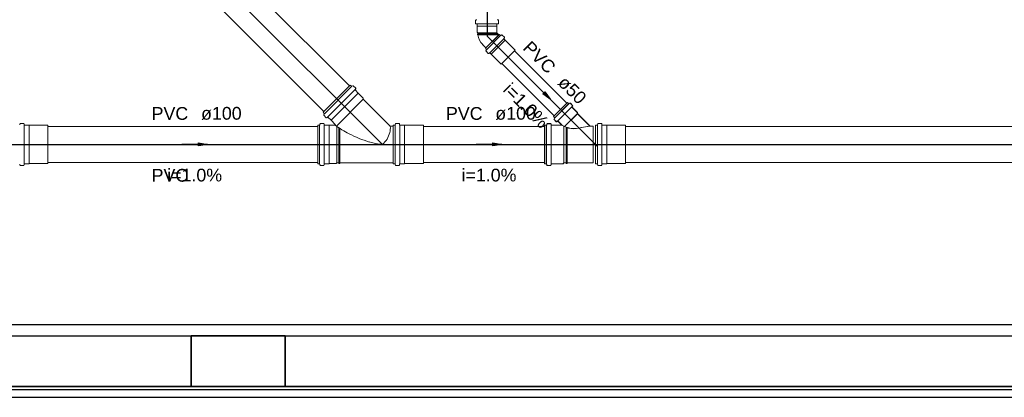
# Model space of a CAD drawing. Header units: millimetres. Extents: x 0 to 354, y 0 to 59.
# Tile 63 of 84: x 288.88 to 299.79, y 13.26 to 17.44. Entities that reach past the tile are written whole.
import ezdxf

# ---------------------------------------------------------------- set-up
doc = ezdxf.new("R2010")
doc.units = ezdxf.units.MM
for name, color, linetype, lineweight in [('Simbolos', 3, 'Continuous', 20), ('Simbolos_int', 1, 'Continuous', 5), ('TQ-Sentido tubo', 32, 'Continuous', 20), ('TQ-Seção tubo', 32, 'Continuous', 20), ('TQ-Textos tubo', 1, 'Continuous', 20), ('TQ-Tubos detalhe', 32, 'Continuous', 30)]:
    doc.layers.add(name, color=color, linetype=linetype, lineweight=lineweight)
doc.styles.add('Arial', font='arial.ttf')
doc.styles.get("Standard").update_dxf_attribs({"font": 'arial.ttf'})
doc.dimstyles.get("Standard").update_dxf_attribs({"dimtxt": 0.18, "dimasz": 0.18, "dimexe": 0.18, "dimexo": 0.0625, "dimgap": 0.09, "dimtad": 0, "dimtih": 1, "dimtoh": 1, "dimdec": 4, "dimzin": 0, "dimdsep": 46, "dimtxsty": 'Standard', "dimcen": 0.09, "dimadec": 0, "dimazin": 0, "dimtfac": 1, "dimtdec": 4, "dimtofl": 0, "dimtmove": 0, "dimatfit": 3, "dimfxl": 1, "dimtolj": 1, "dimtzin": 0, "dimarcsym": 0})

msp = doc.modelspace()

# ---------------------------------------------------------------- linework, layer by layer
at = {"color": 1}
for p, q in [((303.3007, 14.0633), (287.4217, 14.0633)), ((278.6227, 13.9433), (303.4207, 13.9433)), ((291.8227, 13.9433), (290.7817, 13.9433)), ((290.7817, 13.9433), (290.7817, 13.3823)), ((290.7817, 13.3823), (290.7817, 13.9433)), ((291.8227, 13.3823), (291.8227, 13.9433)), ((291.8227, 13.9433), (291.8227, 13.3823)), ((303.4207, 13.3823), (279.1807, 13.3823)), ((303.3817, 13.3433), (279.2227, 13.3433)), ((279.6607, 13.3823), (290.7817, 13.3823)), ((290.7817, 13.3823), (291.8227, 13.3823)), ((291.8227, 13.3823), (302.9407, 13.3823)), ((279.3007, 13.2623), (303.3007, 13.2623))]:
    msp.add_line(p, q, dxfattribs=at)
at = {"layer": 'Simbolos'}
for p, q in [((293.9327, 17.4343), (293.9327, 17.3993)), ((293.9357, 17.4383), (293.9477, 17.4413)), ((293.9357, 17.3953), (293.9467, 17.3943)), ((293.9507, 17.3903), (293.9507, 17.3713)), ((293.9507, 17.3713), (293.9507, 17.3033)), ((294.1687, 17.3903), (294.1687, 17.3713)), ((294.1687, 17.3713), (294.1687, 17.3033)), ((294.1837, 17.4383), (294.1717, 17.4413)), ((294.1837, 17.3953), (294.1727, 17.3943)), ((294.1867, 17.4343), (294.1867, 17.3993)), ((293.9507, 17.3033), (293.9587, 17.2963)), ((293.9587, 17.2863), (293.9527, 17.2853)), ((293.9527, 17.2853), (293.9527, 17.2743)), ((293.9587, 17.2733), (293.9527, 17.2743)), ((293.9587, 17.2963), (293.9587, 17.2863)), ((294.0417, 17.1248), (294.1957, 17.279)), ((294.1687, 17.3033), (294.1667, 17.3023)), ((294.1667, 17.2963), (294.1897, 17.2733)), ((294.1957, 17.279), (294.2077, 17.267)), ((294.2227, 17.2726), (294.2127, 17.2662)), ((294.2277, 17.2719), (294.2527, 17.2472)), ((294.2537, 17.2422), (294.2467, 17.2337)), ((294.2467, 17.2281), (294.2597, 17.2146)), ((294.0107, 17.1653), (294.0467, 17.1303)), ((294.0417, 17.1248), (294.0537, 17.1128)), ((294.2597, 17.2146), (294.2607, 17.2139)), ((294.2607, 17.2139), (294.3707, 17.1036)), ((294.0477, 17.0972), (294.0537, 17.1079)), ((294.0487, 17.0923), (294.0727, 17.0675)), ((294.0777, 17.0668), (294.0867, 17.0739)), ((294.0917, 17.0739), (294.1057, 17.0605)), ((294.1057, 17.0605), (294.1067, 17.0598)), ((294.1067, 17.0598), (294.2167, 16.9495)), ((292.2437, 16.4163), (292.5447, 16.7173)), ((292.5447, 16.7173), (292.5577, 16.7043)), ((292.5727, 16.7103), (292.5627, 16.7043)), ((292.5777, 16.7093), (292.6047, 16.6823)), ((292.6047, 16.6773), (292.5977, 16.6693)), ((292.5987, 16.6643), (292.6327, 16.6293)), ((292.6327, 16.6293), (292.6327, 16.6283)), ((292.6327, 16.6283), (292.6887, 16.5723)), ((292.6887, 16.5723), (292.6887, 16.5603)), ((292.6887, 16.5603), (292.9827, 16.2653)), ((294.7937, 16.3693), (294.9487, 16.5243)), ((294.7947, 16.3703), (294.9497, 16.5253)), ((294.9487, 16.5243), (294.9607, 16.5123)), ((294.9497, 16.5253), (294.9617, 16.5133)), ((294.9767, 16.5173), (294.9657, 16.5113)), ((294.9777, 16.5183), (294.9667, 16.5123)), ((294.9807, 16.5163), (295.0057, 16.4923)), ((294.9817, 16.5173), (295.0067, 16.4933)), ((295.0067, 16.4863), (294.9997, 16.4783)), ((294.9997, 16.4733), (295.0607, 16.4123)), ((295.0077, 16.4873), (295.0007, 16.4793)), ((295.0007, 16.4743), (295.0617, 16.4133)), ((292.2437, 16.4163), (292.2567, 16.4033)), ((292.2507, 16.3883), (292.2567, 16.3983)), ((292.2517, 16.3833), (292.2787, 16.3563)), ((292.2837, 16.3563), (292.2917, 16.3633)), ((292.2967, 16.3623), (292.3317, 16.3283)), ((294.7937, 16.3693), (294.8057, 16.3573)), ((294.7947, 16.3703), (294.8067, 16.3583)), ((294.8017, 16.3423), (294.8077, 16.3533)), ((295.0607, 16.4123), (295.0607, 16.4013)), ((295.0607, 16.4013), (295.1987, 16.2623)), ((295.0617, 16.4133), (295.0617, 16.4023)), ((295.0617, 16.4023), (295.1997, 16.2633)), ((288.8877, 16.2883), (288.8847, 16.2763)), ((288.8917, 16.2913), (288.9287, 16.2913)), ((288.9327, 16.2873), (288.9337, 16.2773)), ((288.9377, 16.2733), (288.9867, 16.2733)), ((288.9867, 16.2733), (288.9877, 16.2723)), ((288.9877, 16.2723), (289.1967, 16.2723)), ((292.1847, 15.8473), (292.1847, 16.2733)), ((292.1847, 16.2733), (292.2027, 16.2733)), ((292.2097, 16.2883), (292.2067, 16.2763)), ((292.2137, 16.2913), (292.2507, 16.2913)), ((292.2547, 16.2873), (292.2557, 16.2773)), ((292.2597, 16.2733), (292.3087, 16.2733)), ((292.3087, 16.2733), (292.3097, 16.2723)), ((292.3097, 16.2723), (292.3747, 16.2723)), ((292.3317, 16.3283), (292.3327, 16.3283)), ((292.3327, 16.3283), (292.3787, 16.2823)), ((292.9877, 16.2633), (293.0207, 16.2633)), ((293.0207, 15.8473), (293.0207, 16.2733)), ((293.0207, 16.2733), (293.0387, 16.2733)), ((293.0457, 16.2883), (293.0427, 16.2763)), ((293.0497, 16.2913), (293.0867, 16.2913)), ((293.0907, 16.2873), (293.0917, 16.2773)), ((293.0957, 16.2733), (293.1447, 16.2733)), ((293.1447, 16.2733), (293.1457, 16.2723)), ((293.1457, 16.2723), (293.3547, 16.2723)), ((294.6967, 15.8463), (294.6967, 16.2723)), ((294.6967, 16.2723), (294.7147, 16.2723)), ((294.6977, 15.8473), (294.6977, 16.2733)), ((294.6977, 16.2733), (294.7157, 16.2733)), ((294.7217, 16.2873), (294.7187, 16.2753)), ((294.7227, 16.2883), (294.7197, 16.2763)), ((294.7257, 16.2903), (294.7627, 16.2903)), ((294.7267, 16.2913), (294.7637, 16.2913)), ((294.7667, 16.2863), (294.7677, 16.2763)), ((294.7677, 16.2873), (294.7687, 16.2773)), ((294.7717, 16.2723), (294.8817, 16.2723)), ((294.7727, 16.2733), (294.8827, 16.2733)), ((294.8007, 16.3413), (294.8067, 16.3523)), ((294.8017, 16.3373), (294.8257, 16.3123)), ((294.8027, 16.3383), (294.8267, 16.3133)), ((294.8317, 16.3123), (294.8397, 16.3183)), ((294.8327, 16.3133), (294.8407, 16.3193)), ((294.8447, 16.3183), (294.8837, 16.2793)), ((294.8457, 16.3193), (294.8847, 16.2803)), ((295.1987, 16.2623), (295.2347, 16.2623)), ((295.1997, 16.2633), (295.2357, 16.2633)), ((295.2597, 15.8473), (295.2597, 16.2733)), ((295.2597, 16.2733), (295.2777, 16.2733)), ((295.2847, 16.2883), (295.2817, 16.2763)), ((295.2887, 16.2913), (295.3257, 16.2913)), ((295.3297, 16.2873), (295.3307, 16.2773)), ((295.3347, 16.2733), (295.3837, 16.2733)), ((295.3837, 16.2733), (295.3847, 16.2723)), ((295.3847, 16.2723), (295.5937, 16.2723)), ((288.8877, 15.8323), (288.8847, 15.8443)), ((288.8917, 15.8293), (288.9287, 15.8293)), ((288.9327, 15.8333), (288.9337, 15.8433)), ((288.9377, 15.8473), (288.9867, 15.8473)), ((288.9867, 15.8473), (288.9877, 15.8483)), ((288.9877, 15.8483), (289.1967, 15.8483)), ((292.1847, 15.8473), (292.2027, 15.8473)), ((292.2097, 15.8323), (292.2067, 15.8443)), ((292.2137, 15.8293), (292.2507, 15.8293)), ((292.2547, 15.8333), (292.2557, 15.8433)), ((292.2597, 15.8473), (292.3087, 15.8473)), ((292.3087, 15.8473), (292.3097, 15.8483)), ((292.3097, 15.8483), (292.3887, 15.8483)), ((292.3887, 15.8483), (292.3967, 15.8573)), ((292.3967, 15.8573), (292.4187, 15.8573)), ((292.4187, 15.8573), (292.4187, 15.8513)), ((292.4187, 15.8513), (292.4307, 15.8513)), ((292.4307, 15.8573), (293.0207, 15.8573)), ((292.4307, 15.8573), (292.4307, 15.8513)), ((293.0207, 15.8473), (293.0387, 15.8473)), ((293.0457, 15.8323), (293.0427, 15.8443)), ((293.0497, 15.8293), (293.0867, 15.8293)), ((293.0907, 15.8333), (293.0917, 15.8433)), ((293.0957, 15.8473), (293.1447, 15.8473)), ((293.1447, 15.8473), (293.1457, 15.8483)), ((293.1457, 15.8483), (293.3547, 15.8483)), ((294.6967, 15.8463), (294.7147, 15.8463)), ((294.6977, 15.8473), (294.7157, 15.8473)), ((294.7217, 15.8313), (294.7187, 15.8433)), ((294.7227, 15.8323), (294.7197, 15.8443)), ((294.7257, 15.8283), (294.7627, 15.8283)), ((294.7267, 15.8293), (294.7637, 15.8293)), ((294.7667, 15.8323), (294.7677, 15.8423)), ((294.7677, 15.8333), (294.7687, 15.8433)), ((294.7717, 15.8463), (294.8997, 15.8463)), ((294.7727, 15.8473), (294.9007, 15.8473)), ((294.8997, 15.8463), (294.9087, 15.8563)), ((294.9007, 15.8473), (294.9097, 15.8573)), ((294.9087, 15.8563), (294.9337, 15.8563)), ((294.9097, 15.8573), (294.9347, 15.8573)), ((294.9337, 15.8563), (294.9347, 15.8503)), ((294.9347, 15.8573), (294.9357, 15.8513)), ((294.9347, 15.8503), (294.9467, 15.8503)), ((294.9357, 15.8513), (294.9477, 15.8513)), ((294.9467, 15.8563), (295.2347, 15.8563)), ((294.9467, 15.8563), (294.9467, 15.8503)), ((294.9477, 15.8573), (295.2357, 15.8573)), ((294.9477, 15.8573), (294.9477, 15.8513)), ((295.2597, 15.8473), (295.2777, 15.8473)), ((295.2847, 15.8323), (295.2817, 15.8443)), ((295.2887, 15.8293), (295.3257, 15.8293)), ((295.3297, 15.8333), (295.3307, 15.8433)), ((295.3347, 15.8473), (295.3837, 15.8473)), ((295.3837, 15.8473), (295.3847, 15.8483)), ((295.3847, 15.8483), (295.5937, 15.8483))]:
    msp.add_line(p, q, dxfattribs=at)
for centre, radius, start, end in [((293.9367, 17.4343), 0.004, 105.003, 180), ((293.9367, 17.3993), 0.004, 180, 264.999), ((293.9467, 17.3903), 0.004, 0, 85.0016), ((294.1727, 17.3903), 0.004, 94.9984, 180), ((294.1827, 17.3993), 0.004, 275.001, 0), ((294.1827, 17.4343), 0.004, 0, 74.9973), ((294.1457, 17.2983), 0.1893, 187.602, 224.556), ((294.1697, 17.2993), 0.004, 134.997, 225.003), ((294.2107, 17.2698), 0.004, 225, 300), ((294.2247, 17.2691), 0.004, 45, 120), ((294.2487, 17.2309), 0.004, 140, 225), ((294.2497, 17.2443), 0.004, 320, 45), ((294.0507, 17.0951), 0.004, 150, 225), ((294.0507, 17.11), 0.004, 330, 45), ((294.0757, 17.0704), 0.004, 225, 310), ((294.0897, 17.0711), 0.004, 45, 130), ((292.5607, 16.7073), 0.004, 225.003, 300.005), ((292.5747, 16.7063), 0.004, 45.0035, 119.991), ((292.6017, 16.6803), 0.004, 320.001, 45.0035), ((292.6007, 16.6663), 0.004, 140.001, 225.003), ((294.9637, 16.5143), 0.004, 225.003, 300.005), ((294.9647, 16.5153), 0.004, 225.003, 299.992), ((294.9787, 16.5143), 0.004, 45.0035, 119.992), ((294.9797, 16.5153), 0.004, 45.0035, 120.005), ((295.0027, 16.4763), 0.004, 140.001, 225.003), ((295.0037, 16.4773), 0.004, 140.001, 225.003), ((295.0027, 16.4893), 0.004, 320.001, 45.0035), ((295.0037, 16.4903), 0.004, 320.001, 44.9841), ((292.2547, 16.3863), 0.004, 150.004, 225.003), ((292.2537, 16.4003), 0.004, 330.004, 45.0035), ((292.2807, 16.3593), 0.004, 224.984, 310), ((292.2947, 16.3603), 0.004, 45.0035, 130), ((294.8037, 16.3543), 0.004, 330.004, 45.0035), ((294.8047, 16.3553), 0.004, 330.003, 45.0035), ((288.8917, 16.2873), 0.004, 90, 165), ((288.9287, 16.2873), 0.004, 5, 90), ((288.9377, 16.2773), 0.004, 185, 270), ((292.2027, 16.2773), 0.004, 270, 345.015), ((292.2137, 16.2873), 0.004, 90, 165.015), ((292.2507, 16.2873), 0.004, 4.98467, 90), ((292.2597, 16.2773), 0.004, 184.985, 270), ((292.3747, 16.2783), 0.006, 270, 44.9906), ((293.1067, 17.2743), 1.2371, 233.944, 242.26), ((292.7847, 16.2423), 0.2043, 345.897, 5.0621), ((292.9877, 16.2693), 0.006, 225.003, 270), ((292.7087, 16.2083), 0.2837, 10.5711, 11.2784), ((293.0387, 16.2773), 0.004, 270, 345), ((293.0497, 16.2873), 0.004, 90, 165), ((293.0867, 16.2873), 0.004, 5, 90), ((293.0957, 16.2773), 0.004, 185, 270), ((294.7147, 16.2763), 0.004, 270, 344.989), ((294.7157, 16.2773), 0.004, 270, 345.015), ((294.7257, 16.2863), 0.004, 90.0003, 165.015), ((294.7267, 16.2873), 0.004, 90.0003, 164.988), ((294.7627, 16.2863), 0.004, 4.98443, 90.0003), ((294.7637, 16.2873), 0.004, 5.01164, 90.0003), ((294.7717, 16.2763), 0.004, 184.984, 270), ((294.7727, 16.2773), 0.004, 185.012, 270), ((294.8037, 16.3393), 0.004, 150.003, 225.003), ((294.8047, 16.3403), 0.004, 150.004, 225.003), ((294.8287, 16.3153), 0.004, 225.003, 310), ((294.8297, 16.3163), 0.004, 225.003, 309.983), ((294.8417, 16.3153), 0.004, 45.0035, 130), ((294.8427, 16.3163), 0.004, 44.9841, 130.001), ((294.8817, 16.2763), 0.004, 270, 45.0035), ((294.8827, 16.2773), 0.004, 270, 45.0035), ((295.0407, 16.5383), 0.3061, 239.508, 260.549), ((295.0417, 16.5393), 0.3061, 239.508, 260.549), ((295.0207, 16.5043), 0.2696, 263.555, 287.868), ((295.0217, 16.5053), 0.2696, 263.555, 287.868), ((294.8407, 17.9743), 1.7469, 278.644, 281.732), ((294.8417, 17.9753), 1.7469, 278.644, 281.732), ((295.1987, 16.2663), 0.004, 214.275, 270), ((295.1997, 16.2673), 0.004, 214.275, 270), ((295.2777, 16.2773), 0.004, 270, 345), ((295.2887, 16.2873), 0.004, 90, 165), ((295.3257, 16.2873), 0.004, 5, 90), ((295.3347, 16.2773), 0.004, 185, 270), ((293.1067, 17.2743), 1.2371, 242.26, 253.567), ((292.7197, 16.2583), 0.2707, 329.267, 345.897), ((292.9727, 16.8163), 0.7593, 253.538, 264.586), ((292.7107, 16.2793), 0.2895, 310.978, 326.696), ((288.8917, 15.8333), 0.004, 195, 270), ((288.9287, 15.8333), 0.004, 270, 355), ((288.9377, 15.8433), 0.004, 90, 175), ((292.2027, 15.8433), 0.004, 15.0115, 90), ((292.2137, 15.8333), 0.004, 194.985, 270), ((292.2507, 15.8333), 0.004, 270, 355.015), ((292.2597, 15.8433), 0.004, 90, 174.988), ((293.0387, 15.8433), 0.004, 15, 90), ((293.0497, 15.8333), 0.004, 195, 270), ((293.0867, 15.8333), 0.004, 270, 355), ((293.0957, 15.8433), 0.004, 90, 175), ((294.7147, 15.8423), 0.004, 14.9849, 90.0003), ((294.7157, 15.8433), 0.004, 15.0113, 90.0003), ((294.7257, 15.8323), 0.004, 194.985, 270), ((294.7267, 15.8333), 0.004, 195.011, 270), ((294.7627, 15.8323), 0.004, 270, 355.015), ((294.7637, 15.8333), 0.004, 270, 354.988), ((294.7717, 15.8423), 0.004, 90.0003, 174.987), ((294.7727, 15.8433), 0.004, 90.0003, 175.015), ((295.2777, 15.8433), 0.004, 15, 90), ((295.2887, 15.8333), 0.004, 195, 270), ((295.3257, 15.8333), 0.004, 270, 355), ((295.3347, 15.8433), 0.004, 90, 175)]:
    msp.add_arc(centre, radius, start, end, dxfattribs=at)
at = {"layer": 'Simbolos_int'}
for p, q in [((293.9507, 17.3943), (294.1687, 17.3943)), ((293.9507, 17.3713), (294.1687, 17.3713)), ((293.9587, 17.2963), (294.1667, 17.2963)), ((293.9587, 17.2863), (294.1777, 17.2863)), ((293.9587, 17.2733), (294.1897, 17.2733)), ((294.1897, 17.2733), (294.0467, 17.1303)), ((294.0557, 17.1107), (294.2097, 17.2648)), ((294.0897, 17.076), (294.2437, 17.2302)), ((294.1057, 17.0605), (294.2597, 17.2146)), ((294.2167, 16.9495), (294.3707, 17.1036)), ((292.2587, 16.4013), (292.5597, 16.7023)), ((292.2947, 16.3653), (292.5957, 16.6663)), ((292.6327, 16.6293), (292.3317, 16.3283)), ((292.6327, 16.6283), (292.3327, 16.3283)), ((292.6887, 16.5603), (292.3927, 16.2643)), ((294.8087, 16.3553), (294.9627, 16.5093)), ((294.8097, 16.3563), (294.9637, 16.5103)), ((294.8427, 16.3213), (294.9967, 16.4753)), ((294.8437, 16.3223), (294.9977, 16.4763)), ((294.9177, 16.2583), (295.0607, 16.4013)), ((294.9187, 16.2593), (295.0617, 16.4023)), ((288.9347, 16.2733), (288.9347, 15.8473)), ((288.9877, 16.2723), (288.9877, 15.8483)), ((289.1967, 16.2723), (289.1967, 15.8483)), ((292.2057, 15.8473), (292.2057, 16.2733)), ((292.2567, 15.8473), (292.2567, 16.2733)), ((292.3097, 16.2723), (292.3097, 15.8483)), ((292.3967, 16.2613), (292.3967, 15.8573)), ((292.4187, 16.2473), (292.4187, 15.8573)), ((293.0207, 16.2633), (293.0207, 15.8573)), ((293.0417, 15.8473), (293.0417, 16.2733)), ((293.0927, 15.8473), (293.0927, 16.2733)), ((293.1457, 15.8483), (293.1457, 16.2723)), ((293.3547, 15.8483), (293.3547, 16.2723)), ((294.7177, 15.8463), (294.7177, 16.2723)), ((294.7187, 15.8473), (294.7187, 16.2733)), ((294.7687, 15.8463), (294.7687, 16.2723)), ((294.7697, 15.8473), (294.7697, 16.2733)), ((294.9087, 16.2613), (294.9087, 15.8563)), ((294.9097, 16.2623), (294.9097, 15.8573)), ((294.9337, 16.2513), (294.9337, 15.8563)), ((294.9347, 16.2523), (294.9347, 15.8573)), ((294.9467, 16.2463), (294.9467, 15.8563)), ((294.9477, 16.2473), (294.9477, 15.8573)), ((295.2347, 15.8563), (295.2347, 16.2623)), ((295.2357, 15.8573), (295.2357, 16.2633)), ((295.2807, 15.8473), (295.2807, 16.2733)), ((295.3317, 15.8473), (295.3317, 16.2733)), ((295.3847, 15.8483), (295.3847, 16.2723)), ((295.5937, 15.8483), (295.5937, 16.2723)), ((292.4307, 16.2383), (292.4307, 15.8573)), ((295.2207, 16.0993), (295.2817, 16.0383)), ((295.2247, 16.0603), (295.2967, 16.0603))]:
    msp.add_line(p, q, dxfattribs=at)
at = {"layer": 'TQ-Seção tubo'}
for p, q in [((287.3977, 21.846), (292.5357, 16.7082)), ((287.3977, 21.846), (292.5357, 16.7082)), ((287.1147, 21.5632), (292.2527, 16.4254)), ((287.1147, 21.5632), (292.2527, 16.4253)), ((294.3647, 17.0972), (294.9427, 16.5186)), ((294.2227, 16.9558), (294.8017, 16.3772)), ((289.1967, 16.2603), (292.1847, 16.2603)), ((289.1967, 16.2603), (292.1847, 16.2603)), ((293.3547, 16.2603), (294.6967, 16.2603)), ((295.5937, 16.2603), (314.1297, 16.2603)), ((289.1967, 15.8603), (292.1847, 15.8603)), ((289.1967, 15.8603), (292.1847, 15.8603)), ((293.3547, 15.8603), (294.6967, 15.8603)), ((295.5937, 15.8603), (314.1297, 15.8603))]:
    msp.add_line(p, q, dxfattribs=at)
at = {"layer": 'TQ-Tubos detalhe'}
for p, q in [((286.7607, 22.2003), (292.9007, 16.0603)), ((286.7607, 22.2003), (292.9007, 16.0603)), ((294.0597, 20.7823), (294.0597, 17.2603)), ((294.0597, 17.2603), (295.2597, 16.0603)), ((288.7427, 16.0603), (292.9007, 16.0603)), ((288.7427, 16.0603), (292.9007, 16.0603)), ((292.9007, 16.0603), (295.2597, 16.0603)), ((295.2597, 16.0603), (315.7017, 16.0603))]:
    msp.add_line(p, q, dxfattribs=at)

# ---------------------------------------------------------------- texts
at = {"layer": 'TQ-Textos tubo', "char_height": 0.1412, "rotation": 314.99989, "line_spacing_factor": 0.798, "style": 'Arial'}
for s, insert, width, attachment_point in [('PVC', (294.7306, 16.8312), 0.50832, 9), ('ø50', (294.8306, 16.7312), 0.50832, 7), ('i=1.0%', (294.4396, 16.4402), 1.01664, 8)]:
    msp.add_mtext(s, dxfattribs=dict(at, insert=insert, width=width, attachment_point=attachment_point))
at = {"layer": 'TQ-Textos tubo', "char_height": 0.1412, "line_spacing_factor": 0.798, "style": 'Arial'}
for s, insert, width, attachment_point in [('PVC', (290.7507, 16.3309), 0.50832, 9), ('ø100', (290.8927, 16.3309), 0.67776, 7), ('PVC', (294.0097, 16.3309), 0.50832, 9), ('ø100', (294.1507, 16.3309), 0.67776, 7), ('i=1.0%', (290.8217, 15.6489), 1.01664, 8), ('i=1.0%', (294.0807, 15.6489), 1.01664, 8), ('PVC', (290.7507, 15.7897), 0.50832, 3)]:
    msp.add_mtext(s, dxfattribs=dict(at, insert=insert, width=width, attachment_point=attachment_point))

# ---------------------------------------------------------------- leaders
at = {"layer": 'TQ-Sentido tubo'}
for points in [[(294.7597, 16.5605), (294.5597, 16.7601)], [(290.9627, 16.0603), (290.6807, 16.0603)], [(294.2217, 16.0603), (293.9387, 16.0603)]]:
    msp.add_leader(points, dimstyle='Standard', override={"dimasz": 0.1, "dimldrblk": 'CLOSED'}, dxfattribs=at)

doc.saveas('drawing.dxf')
